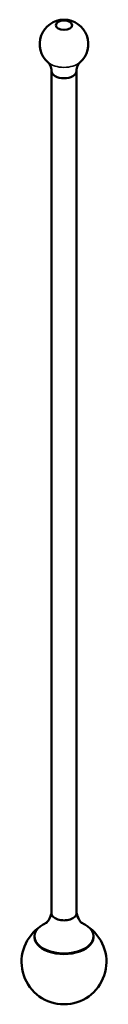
# Model space of a CAD drawing. Header units: millimetres. Extents: x 224 to 575, y 28 to 570.
# Tile 2 of 2: x 541 to 575, y 72 to 466. Entities that reach past the tile are written whole.
import ezdxf

# ---------------------------------------------------------------- set-up
doc = ezdxf.new("R2010")
doc.units = ezdxf.units.MM
doc.header["$LTSCALE"] = 2
doc.layers.add('Visibile (ISO)', color=7, linetype='Continuous', lineweight=50)
doc.layers.add('Visibile sottile (ISO)', color=7, linetype='Continuous', lineweight=35)

msp = doc.modelspace()

# ---------------------------------------------------------------- linework, layer by layer
at = {"layer": 'Visibile (ISO)'}
for p, q in [((552.81, 108.69), (552.81, 445.87)), ((562.81, 108.69), (562.81, 445.87)), ((546.01, 99.39), (546.01, 99.14)), ((569.61, 99.39), (569.61, 99.14))]:
    msp.add_line(p, q, dxfattribs=at)
for centre, radius, start, end in [((557.81, 456.73), 9.75, 310.6625, 229.3375), ((557.81, 89.18), 17, 127.3894, 52.6106)]:
    msp.add_arc(centre, radius, start, end, dxfattribs=at)
msp.add_ellipse((557.81, 464.23), major_axis=(-3.25, 0), ratio=0.57735, dxfattribs=at)
for centre, major_axis, start_param, end_param in [((557.81, 445.91), (5, 0), 3.16817, 6.256608), ((557.81, 445.91), (5, 0), 3.16817, 6.256608), ((557.81, 108.69), (-5, 0), 0, 3.141593), ((557.81, 108.69), (-5, 0), 0, 3.141593), ((557.81, 99.39), (11.8, 0), 2.198275, 7.226503), ((557.81, 99.14), (11.84, 0), 3.031979, 6.392799), ((557.81, 99.14), (11.8, 0), 3.141593, 6.283185)]:
    msp.add_ellipse(centre, major_axis=major_axis, ratio=0.57735, start_param=start_param, end_param=end_param, dxfattribs=at)
for points, knots in [([(552.81, 445.83), (552.79, 446.26), (552.73, 446.68), (552.55, 447.44), (552.42, 447.79), (552.16, 448.37), (552.03, 448.6), (551.78, 448.97), (551.68, 449.1), (551.52, 449.28), (551.47, 449.32), (551.46, 449.33)], [3.6917688, 3.6917688, 3.6917688, 3.6917688, 3.8048073, 3.8048073, 3.9178458, 3.9178458, 4.0308843, 4.0308843, 4.1439227, 4.1439227, 4.2569612, 4.2569612, 4.2569612, 4.2569612]), ([(564.17, 449.33), (564.15, 449.32), (564.1, 449.28), (563.95, 449.1), (563.84, 448.97), (563.6, 448.6), (563.46, 448.37), (563.2, 447.79), (563.08, 447.44), (562.89, 446.68), (562.83, 446.26), (562.81, 445.83)], [6.2150143, 6.2150143, 6.2150143, 6.2150143, 6.3280528, 6.3280528, 6.4410913, 6.4410913, 6.5541297, 6.5541297, 6.6671682, 6.6671682, 6.7802067, 6.7802067, 6.7802067, 6.7802067]), ([(550.63, 104.67), (550.63, 104.67), (550.69, 104.71), (550.97, 104.98), (551.25, 105.27), (551.95, 106.34), (552.4, 107.22), (552.74, 108.5), (552.78, 108.68), (552.81, 108.85)], [3.2573462, 3.2573462, 3.2573462, 3.2573462, 3.3851839, 3.3851839, 3.5615155, 3.5615155, 3.7775937, 3.7775937, 3.810589, 3.810589, 3.810589, 3.810589]), ([(562.81, 108.85), (563.05, 107.7), (563.47, 106.74), (564.28, 105.37), (564.65, 104.98), (564.95, 104.7), (565, 104.67), (565, 104.67)], [0.9018, 0.9018, 0.9018, 0.9018, 1.1151662, 1.1151662, 1.337603, 1.337603, 1.4550428, 1.4550428, 1.4550428, 1.4550428])]:
    msp.add_open_spline(points, degree=3, knots=knots, dxfattribs=at)
at = {"layer": 'Visibile sottile (ISO)'}
msp.add_ellipse((557.81, 451.79), major_axis=(7.65, 0), ratio=0.57735, start_param=3.733362, end_param=5.691416, dxfattribs=at)

doc.saveas('drawing.dxf')
